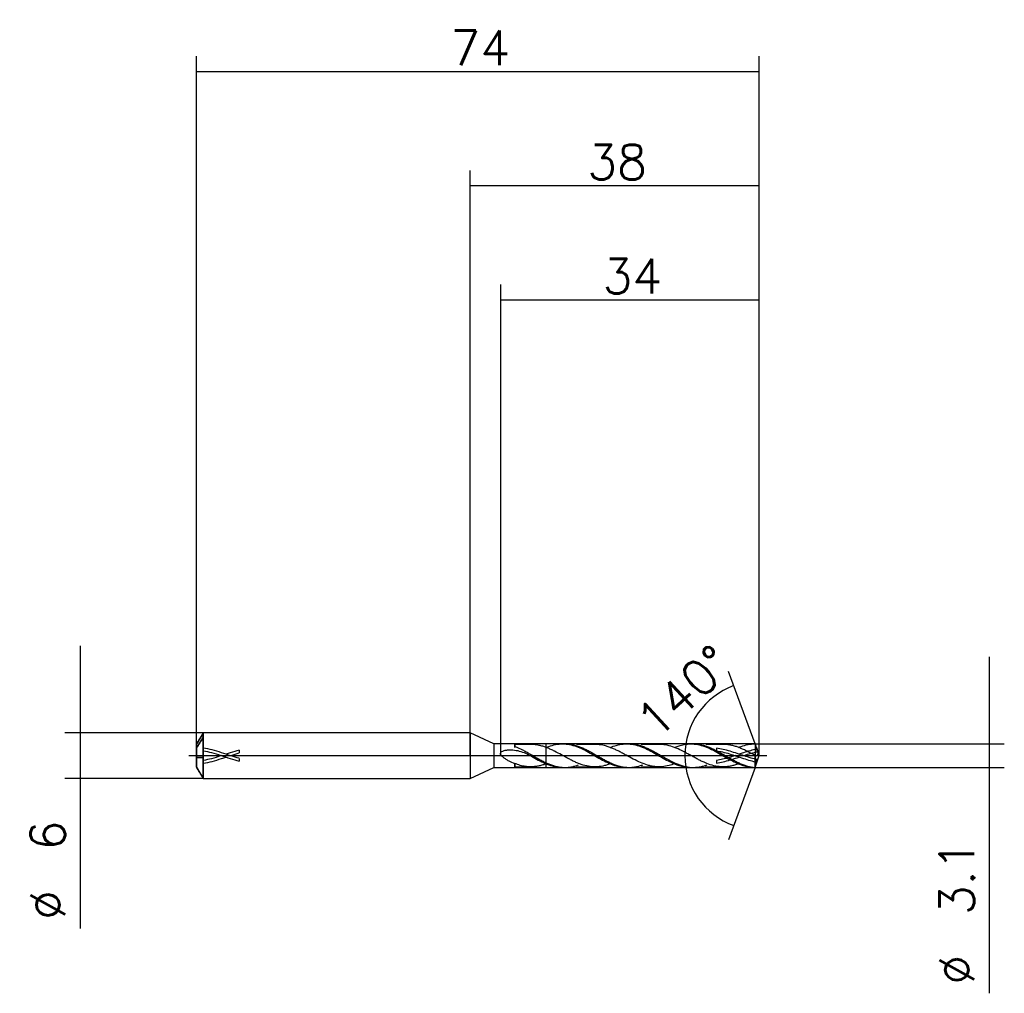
# Model space of a CAD drawing. Header units: millimetres. Extents: x -59 to 70, y -31 to 97.
import ezdxf
from ezdxf.lldxf.tags import DXFTag

# ---------------------------------------------------------------- set-up
doc = ezdxf.new("R2010")
doc.units = ezdxf.units.MM
doc.layers.get('DEFPOINTS').update_dxf_attribs({"linetype": 'CONTINUOUS'})
for name, color, linetype in [('1', 4, 'CONTINUOUS'), ('2', 7, 'CONTINUOUS'), ('3', 1, 'HIDDEN'), ('4', 2, 'CENTER'), ('CUT', 1, 'CONTINUOUS'), ('NOCUT', 7, 'CONTINUOUS'), ('SK1', 4, 'CONTINUOUS'), ('SK2', 7, 'CONTINUOUS'), ('SK3', 1, 'HIDDEN'), ('SK4', 2, 'CENTER')]:
    doc.layers.add(name, color=color, linetype=linetype)
doc.styles.add('blockfont', font='simplex.shx')
doc.styles.add('SIMPLEX', font='simplex')
tags = doc.linetypes.add('CENTER', pattern=[25.4, 12.7, -6.35, 0, -6.35]).pattern_tags.tags
tags[10:11] = [DXFTag(74, 4), DXFTag(75, 0), DXFTag(340, '0'), DXFTag(46, 0.0), DXFTag(50, 0.0), DXFTag(44, 0.0), DXFTag(45, 0.0)]
tags[8:9] = [DXFTag(74, 4), DXFTag(75, 0), DXFTag(340, '0'), DXFTag(46, 0.0), DXFTag(50, 0.0), DXFTag(44, 0.0), DXFTag(45, 0.0)]
tags[6:7] = [DXFTag(74, 4), DXFTag(75, 0), DXFTag(340, '0'), DXFTag(46, 0.0), DXFTag(50, 0.0), DXFTag(44, 0.0), DXFTag(45, 0.0)]
tags[4:5] = [DXFTag(74, 4), DXFTag(75, 0), DXFTag(340, '0'), DXFTag(46, 0.0), DXFTag(50, 0.0), DXFTag(44, 0.0), DXFTag(45, 0.0)]
tags = doc.linetypes.add('HIDDEN', pattern=[9.525, 6.35, -3.175]).pattern_tags.tags
tags[6:7] = [DXFTag(74, 4), DXFTag(75, 0), DXFTag(340, '0'), DXFTag(46, 0.0), DXFTag(50, 0.0), DXFTag(44, 0.0), DXFTag(45, 0.0)]
tags[4:5] = [DXFTag(74, 4), DXFTag(75, 0), DXFTag(340, '0'), DXFTag(46, 0.0), DXFTag(50, 0.0), DXFTag(44, 0.0), DXFTag(45, 0.0)]
doc.dimstyles.get("Standard").update_dxf_attribs({"dimtxt": 0.18, "dimasz": 0.18, "dimexe": 0.18, "dimexo": 0.0625, "dimgap": 0.09, "dimtad": 0, "dimtih": 1, "dimtoh": 1, "dimdec": 4, "dimzin": 0, "dimdsep": 46, "dimtxsty": 'Standard', "dimcen": 0.09, "dimadec": 0, "dimazin": 0, "dimtfac": 1, "dimtdec": 4, "dimtofl": 0, "dimtmove": 0, "dimatfit": 3, "dimfxl": 1, "dimtolj": 1, "dimtzin": 0, "dimarcsym": 0})

# ---------------------------------------------------------------- blocks, each defined once
blk = doc.blocks.new('DimnDraft3D1')
at = {"layer": '2'}
for p, q in [((0, 0), (0, 76.93)), ((38, 0), (38, 76.93)), ((0, 74.93), (38, 74.93))]:
    blk.add_line(p, q, dxfattribs=at)
for points in [[(0, 74.93), (4.569998, 75.531652), (4.570002, 74.328348), (0, 74.93)], [(38, 74.93), (33.430002, 74.328348), (33.429998, 75.531652), (38, 74.93)]]:
    blk.add_solid(points, dxfattribs=at)
at = {"layer": '2', "insert": (15.391604, 75.739271), "char_height": 4.57, "attachment_point": 7, "line_spacing_factor": 0.903614, "style": 'SIMPLEX'}
blk.add_mtext('\\W01.000;\\fsimplex.shx,bigfont.shx;38 ', dxfattribs=at)
blk = doc.blocks.new('DimnDraft3D2')
at = {"layer": 'SK2'}
for p, q in [((-51.2875, 14.425), (-51.2875, -22.732396)), ((-35.133975, 3), (-53.2875, 3)), ((-35.133975, -3), (-53.2875, -3))]:
    blk.add_line(p, q, dxfattribs=at)
for points in [[(-51.2875, 3), (-51.889152, 7.569998), (-50.685848, 7.570002), (-51.2875, 3)], [(-51.2875, -3), (-50.685848, -7.569998), (-51.889152, -7.570002), (-51.2875, -3)]]:
    blk.add_solid(points, dxfattribs=at)
at = {"layer": 'SK2', "char_height": 4.57, "attachment_point": 7, "rotation": 90, "line_spacing_factor": 0.903614, "style": 'SIMPLEX'}
for s, insert in [('\\W01.000;\\fsimplex.shx,bigfont.shx;6 ', (-53.239271, -12.449896)), ('\\W01.000;\\fsimplex.shx,bigfont.shx;%%c ', (-53.239271, -21.589896))]:
    blk.add_mtext(s, dxfattribs=dict(at, insert=insert))
blk = doc.blocks.new('DimnDraft3D3')
at = {"layer": '2'}
for p, q in [((68.2125, 12.975), (68.2125, -31.241188)), ((37.435846, 1.55), (70.2125, 1.55)), ((37.435846, -1.55), (70.2125, -1.55))]:
    blk.add_line(p, q, dxfattribs=at)
for points in [[(68.2125, 1.55), (67.610848, 6.119998), (68.814152, 6.120002), (68.2125, 1.55)], [(68.2125, -1.55), (68.814152, -6.119998), (67.610848, -6.120002), (68.2125, -1.55)]]:
    blk.add_solid(points, dxfattribs=at)
at = {"layer": '2', "char_height": 4.57, "attachment_point": 7, "rotation": 90, "line_spacing_factor": 0.903614, "style": 'SIMPLEX'}
for s, insert in [('\\W01.000;\\fsimplex.shx,bigfont.shx;3.1 ', (66.260729, -20.958688)), ('\\W01.000;\\fsimplex.shx,bigfont.shx;%%c ', (66.260729, -30.098688))]:
    blk.add_mtext(s, dxfattribs=dict(at, insert=insert))
blk = doc.blocks.new('DimnDraft3D4')
at = {"layer": '2'}
for p, q in [((4, 0), (4, 61.93)), ((38, 0), (38, 61.93)), ((4, 59.93), (38, 59.93))]:
    blk.add_line(p, q, dxfattribs=at)
for points in [[(4, 59.93), (8.569998, 60.531652), (8.570002, 59.328348), (4, 59.93)], [(38, 59.93), (33.430002, 59.328348), (33.429998, 60.531652), (38, 59.93)]]:
    blk.add_solid(points, dxfattribs=at)
at = {"layer": '2', "insert": (17.391604, 60.739271), "char_height": 4.57, "attachment_point": 7, "line_spacing_factor": 0.903614, "style": 'SIMPLEX'}
blk.add_mtext('\\W01.000;\\fsimplex.shx,bigfont.shx;34 ', dxfattribs=at)
blk = doc.blocks.new('DimnDraft3D5')
at = {"layer": 'SK2'}
for p, q in [((-36, 0), (-36, 91.93)), ((38, 0), (38, 91.93)), ((-36, 89.93), (38, 89.93))]:
    blk.add_line(p, q, dxfattribs=at)
for points in [[(-36, 89.93), (-31.430002, 90.531652), (-31.429998, 89.328348), (-36, 89.93)], [(38, 89.93), (33.430002, 89.328348), (33.429998, 90.531652), (38, 89.93)]]:
    blk.add_solid(points, dxfattribs=at)
at = {"layer": 'SK2', "insert": (-2.608396, 90.739271), "char_height": 4.57, "attachment_point": 7, "line_spacing_factor": 0.903614, "style": 'SIMPLEX'}
blk.add_mtext('\\W01.000;\\fsimplex.shx,bigfont.shx;74 ', dxfattribs=at)
blk = doc.blocks.new('DimnDraft3D6')
at = {"layer": '2'}
for p, q in [((37.435846, 1.55), (33.967055, 11.080427)), ((37.435846, -1.55), (33.967055, -11.080427))]:
    blk.add_line(p, q, dxfattribs=at)
blk.add_arc((38, 0), 9.791544, 110, 250, dxfattribs=at)
for points in [[(34.651095, 9.201041), (30.832758, 6.618955), (30.294568, 7.695194), (34.651095, 9.201041)], [(34.651095, -9.201041), (30.294572, -7.695196), (30.832754, -6.618953), (34.651095, -9.201041)]]:
    blk.add_solid(points, dxfattribs=at)
at = {"layer": '2', "insert": (24.498753, 1.960552), "char_height": 4.57, "attachment_point": 7, "rotation": 42.72651341, "line_spacing_factor": 0.903614, "style": 'SIMPLEX'}
blk.add_mtext('\\W01.000;\\fsimplex.shx,bigfont.shx;140%%d ', dxfattribs=at)

msp = doc.modelspace()

# ---------------------------------------------------------------- linework, layer by layer
at = {"layer": '1'}
for p, q in [((3.1117, 1.549), (0, 3)), ((0, 3), (0, 2.2656)), ((0, 2.2656), (0, -3)), ((5.8675, 1.5491), (3.1117, 1.549)), ((3.1117, 1.549), (3.1117, 1.1698)), ((12.4559, 1.5493), (12.132, 1.5493)), ((20.892, 1.5495), (20.5692, 1.5495)), ((29.3253, 1.5498), (29.0027, 1.5498)), ((38, 0), (37.4358, 1.55)), ((3.1117, 1.1698), (3.1117, -1.549)), ((37.4358, -1.55), (38, 0)), ((0, -3), (3.1117, -1.549)), ((3.1117, -1.549), (5.8675, -1.5491)), ((12.132, -1.5493), (12.4559, -1.5493)), ((20.5692, -1.5495), (20.892, -1.5495)), ((29.0027, -1.5498), (29.3253, -1.5498)), ((37.4358, -1.55), (37.4358, -1.539))]:
    msp.add_line(p, q, dxfattribs=at)
for centre, major_axis, ratio, start_param, end_param in [((5.8675, 0), (0, 1.5491), 0.000015, 0.25628729, 0.6875656), ((5.8675, -0.1858), (0, 1.1211), 0.000014, 2.42202418, 2.49521615), ((5.8675, 0), (0, 1.5491), 0.000015, 3.14083757, 3.94022471)]:
    msp.add_ellipse(centre, major_axis=major_axis, ratio=ratio, start_param=start_param, end_param=end_param, dxfattribs=at)
for points, knots in [([(7.9561, 1.4733), (7.6405, 1.473), (7.2308, 1.4726), (6.7125, 1.4742), (6.4089, 1.4728), (6.1207, 1.4723), (5.9431, 1.4732), (5.8675, 1.4737)], [0, 0, 0, 0, 0.45262662, 0.58793633, 0.74277176, 0.89011373, 1, 1, 1, 1]), ([(5.8675, 1.4727), (5.8675, 1.4665), (5.8675, 1.4114), (5.8675, 1.3058), (5.8675, 1.2474), (5.8675, 1.2161), (5.8675, 1.201), (5.8675, 1.1974), (5.8675, 1.1971)], [0, 0, 0, 0, 0.48722672, 0.73653545, 0.79886263, 0.86118982, 0.98584418, 1, 1, 1, 1]), ([(5.8675, 1.0564), (5.8675, 1.0787), (5.8675, 1.2196), (5.8675, 1.3857), (5.8675, 1.4503), (5.8675, 1.463)], [0, 0, 0, 0, 0.10313346, 0.66736931, 1, 1, 1, 1]), ([(18.412, -1.0747), (18.3202, -1.1094), (18.2283, -1.1424), (17.9779, -1.2264), (17.8191, -1.2718), (17.347, -1.3892), (17.0354, -1.4421), (16.4081, -1.4829), (16.0904, -1.4754), (15.4612, -1.396), (15.1498, -1.3296), (14.6801, -1.1878), (14.5231, -1.1339), (14.2074, -1.0155), (14.0488, -0.9513), (13.7345, -0.8128), (13.5781, -0.7391), (13.2656, -0.5858), (13.1098, -0.5064), (12.6412, -0.2599), (12.3242, -0.0852), (11.6949, 0.2605), (11.3833, 0.4281), (10.9145, 0.6652), (10.7581, 0.7418), (10.4429, 0.8853), (10.284, 0.9528), (9.9679, 1.0791), (9.8102, 1.1379), (9.4939, 1.2399), (9.3351, 1.2845), (9.0188, 1.3608), (8.861, 1.3934), (8.5446, 1.4418), (8.3857, 1.4567), (8.1264, 1.4709), (8.0253, 1.474), (7.9242, 1.4738)], [0, 0, 0, 0, 0.02627807, 0.02627807, 0.07127232, 0.07127232, 0.1612608, 0.1612608, 0.25124929, 0.25124929, 0.34123777, 0.34123777, 0.38623201, 0.38623201, 0.43122626, 0.43122626, 0.4762205, 0.4762205, 0.52121474, 0.52121474, 0.61120323, 0.61120323, 0.70119171, 0.70119171, 0.74618595, 0.74618595, 0.7911802, 0.7911802, 0.83617444, 0.83617444, 0.88116868, 0.88116868, 0.92616292, 0.92616292, 0.97115717, 0.97115717, 1, 1, 1, 1]), ([(9.9616, 1.0692), (10.0021, 1.0861), (10.0427, 1.1027), (10.6965, 1.3639), (11.2943, 1.5141), (12.5202, 1.5735), (13.1175, 1.4811), (14.3438, 1.0844), (14.941, 0.7908), (16.1673, 0.1139), (16.7645, -0.2503), (17.9911, -0.9068), (18.5879, -1.1804), (19.6617, -1.4823), (20.1124, -1.5493), (20.5679, -1.5495)], [0, 0, 0, 0, 0.01139979, 0.01139979, 0.1833231, 0.1833231, 0.35524641, 0.35524641, 0.52716972, 0.52716972, 0.69909303, 0.69909303, 0.87101634, 0.87101634, 1, 1, 1, 1]), ([(12.4614, 1.5493), (12.5673, 1.5491), (12.6729, 1.5454), (12.9422, 1.527), (13.105, 1.507), (13.4318, 1.4499), (13.5971, 1.4137), (13.9293, 1.3254), (14.0938, 1.2717), (14.4218, 1.153), (14.5861, 1.0881), (14.9142, 0.9469), (15.0771, 0.8692), (15.4047, 0.7046), (15.5705, 0.6188), (16.0684, 0.3505), (16.3936, 0.1591), (16.8856, -0.1223), (17.0494, -0.2166), (17.3784, -0.4032), (17.544, -0.4968), (17.875, -0.6718), (18.0398, -0.7551), (18.3658, -0.9164), (18.529, -0.9914), (18.8575, -1.1282), (19.0225, -1.1906), (19.3518, -1.3048), (19.5171, -1.3551), (19.8472, -1.4368), (20.0118, -1.4696), (20.3381, -1.5198), (20.501, -1.5364), (20.8297, -1.552), (20.9956, -1.5514), (21.3267, -1.5321), (21.4903, -1.5132), (21.8192, -1.4601), (21.9836, -1.4258), (22.3106, -1.3405), (22.4733, -1.2891), (22.6426, -1.2298), (22.6474, -1.2281), (22.6521, -1.2264)], [0, 0, 0, 0, 0.03110129, 0.03110129, 0.0794761, 0.0794761, 0.1278509, 0.1278509, 0.1762257, 0.1762257, 0.22460051, 0.22460051, 0.27297531, 0.27297531, 0.32135011, 0.32135011, 0.41809972, 0.41809972, 0.46647452, 0.46647452, 0.51484932, 0.51484932, 0.56322413, 0.56322413, 0.61159893, 0.61159893, 0.65997373, 0.65997373, 0.70834853, 0.70834853, 0.75672334, 0.75672334, 0.80509814, 0.80509814, 0.85347294, 0.85347294, 0.90184775, 0.90184775, 0.95022255, 0.95022255, 0.99859735, 0.99859735, 1, 1, 1, 1]), ([(16.4049, 1.4731), (16.2256, 1.4723), (15.8587, 1.4714), (15.3425, 1.4717), (14.91, 1.4746), (14.5743, 1.4729), (14.3381, 1.473), (14.182, 1.4731), (14.1047, 1.4734), (14.0647, 1.4736), (14.0403, 1.4736), (14.0208, 1.4733), (13.9999, 1.4722), (13.9894, 1.4689), (13.9874, 1.4643), (13.9875, 1.4618)], [0, 0, 0, 0, 0.21262893, 0.43413025, 0.60389304, 0.72302744, 0.82748941, 0.88074848, 0.90650566, 0.9177342, 0.92821106, 0.93879572, 0.95026239, 0.97779551, 1, 1, 1, 1]), ([(26.8408, -1.0761), (26.6075, -1.1637), (26.3749, -1.2395), (25.8277, -1.3802), (25.5099, -1.4372), (25.0395, -1.4718), (24.8833, -1.475), (24.5712, -1.4692), (24.4155, -1.4601), (24.1027, -1.424), (23.9456, -1.3978), (23.6298, -1.332), (23.4716, -1.2933), (23.0011, -1.1563), (22.6897, -1.0378), (22.0645, -0.7676), (21.7467, -0.6102), (21.1183, -0.2816), (20.8066, -0.1096), (20.3368, 0.1483), (20.1799, 0.2345), (19.8637, 0.4039), (19.7051, 0.4864), (19.3906, 0.6457), (19.2341, 0.7232), (18.9212, 0.8678), (18.7647, 0.9352), (18.451, 1.0612), (18.294, 1.1204), (17.9779, 1.2264), (17.8191, 1.2718), (17.347, 1.3892), (17.0354, 1.4421), (16.6201, 1.4691), (16.5181, 1.4728), (16.4158, 1.4734)], [0, 0, 0, 0, 0.06739201, 0.06739201, 0.1577254, 0.1577254, 0.20289209, 0.20289209, 0.24805878, 0.24805878, 0.29322547, 0.29322547, 0.33839216, 0.33839216, 0.42872554, 0.42872554, 0.51905892, 0.51905892, 0.60939231, 0.60939231, 0.654559, 0.654559, 0.69972569, 0.69972569, 0.74489238, 0.74489238, 0.79005907, 0.79005907, 0.83522576, 0.83522576, 0.88039245, 0.88039245, 0.97072583, 0.97072583, 1, 1, 1, 1]), ([(18.4024, 1.0721), (18.6674, 1.1825), (18.9328, 1.2774), (19.815, 1.5254), (20.4114, 1.587), (21.6387, 1.4675), (22.235, 1.2899), (23.462, 0.7584), (24.0585, 0.4202), (25.2852, -0.2874), (25.8818, -0.6364), (27.1083, -1.2058), (27.7051, -1.4104), (28.5482, -1.5332), (28.7759, -1.5498), (29.0031, -1.5497)], [0, 0, 0, 0, 0.07531884, 0.07531884, 0.2473458, 0.2473458, 0.41937276, 0.41937276, 0.59139972, 0.59139972, 0.76342668, 0.76342668, 0.93545364, 0.93545364, 1, 1, 1, 1]), ([(20.892, 1.5496), (20.9816, 1.5495), (21.0714, 1.547), (21.3267, 1.5321), (21.4903, 1.5132), (21.8192, 1.4601), (21.9836, 1.4258), (22.3106, 1.3405), (22.4733, 1.2891), (22.8024, 1.1739), (22.9692, 1.1095), (23.3004, 0.969), (23.4634, 0.8912), (23.7904, 0.7291), (23.9547, 0.6455), (24.2828, 0.4704), (24.4463, 0.378), (24.7752, 0.1887), (24.9423, 0.094), (25.2726, -0.0943), (25.4358, -0.19), (25.9253, -0.471), (26.2543, -0.646), (26.9141, -0.9762), (27.2446, -1.1158), (27.7345, -1.2888), (27.8974, -1.3399), (28.2272, -1.4247), (28.3935, -1.4599), (28.8877, -1.5417), (29.2167, -1.5601), (29.7067, -1.5369), (29.8694, -1.52), (30.2003, -1.4706), (30.3675, -1.4375), (30.6961, -1.3539), (30.8596, -1.3044), (31.0461, -1.2408), (31.0687, -1.233), (31.0913, -1.2251)], [0, 0, 0, 0, 0.02620551, 0.02620551, 0.07456163, 0.07456163, 0.12291775, 0.12291775, 0.17127386, 0.17127386, 0.21962998, 0.21962998, 0.26798609, 0.26798609, 0.31634221, 0.31634221, 0.36469833, 0.36469833, 0.41305444, 0.41305444, 0.46141056, 0.46141056, 0.55812279, 0.55812279, 0.65483502, 0.65483502, 0.70319114, 0.70319114, 0.75154725, 0.75154725, 0.84825948, 0.84825948, 0.8966156, 0.8966156, 0.94497171, 0.94497171, 0.99332783, 0.99332783, 1, 1, 1, 1]), ([(24.8408, 1.4732), (24.6902, 1.4727), (24.3729, 1.4723), (23.8987, 1.4715), (23.4757, 1.474), (23.1178, 1.474), (22.8623, 1.4729), (22.693, 1.4728), (22.6082, 1.4728), (22.5645, 1.4727), (22.5368, 1.4723), (22.5133, 1.4716), (22.4867, 1.4698), (22.4653, 1.4646), (22.4611, 1.4565), (22.4617, 1.4509)], [0, 0, 0, 0, 0.1796256, 0.37772688, 0.55455721, 0.68393603, 0.79747034, 0.8554534, 0.88371292, 0.8963757, 0.90841268, 0.9203978, 0.93292083, 0.96143178, 1, 1, 1, 1]), ([(35.2775, -1.0753), (35.2191, -1.097), (35.1608, -1.1179), (34.9443, -1.1933), (34.7861, -1.244), (34.472, -1.3282), (34.3156, -1.3625), (34.0031, -1.4184), (33.8471, -1.4409), (33.3778, -1.4839), (33.0606, -1.4783), (32.4294, -1.4155), (32.1125, -1.3497), (31.481, -1.1727), (31.1633, -1.055), (30.6923, -0.8532), (30.5359, -0.7819), (30.2231, -0.6311), (30.0664, -0.5517), (29.7526, -0.3884), (29.5955, -0.3043), (29.2783, -0.132), (29.1208, -0.0455), (28.8069, 0.1267), (28.6506, 0.2124), (28.3382, 0.3812), (28.1817, 0.4632), (27.7111, 0.7025), (27.3933, 0.8552), (26.7656, 1.1102), (26.4545, 1.2191), (25.8277, 1.3802), (25.5099, 1.4372), (25.0769, 1.469), (24.9577, 1.473), (24.8387, 1.4731)], [0, 0, 0, 0, 0.01667383, 0.01667383, 0.06185931, 0.06185931, 0.1070448, 0.1070448, 0.15223028, 0.15223028, 0.24260125, 0.24260125, 0.33297221, 0.33297221, 0.42334318, 0.42334318, 0.46852867, 0.46852867, 0.51371415, 0.51371415, 0.55889963, 0.55889963, 0.60408512, 0.60408512, 0.6492706, 0.6492706, 0.69445608, 0.69445608, 0.78482705, 0.78482705, 0.87519802, 0.87519802, 0.96556898, 0.96556898, 1, 1, 1, 1]), ([(26.8474, 1.0763), (27.3385, 1.2802), (27.823, 1.4275), (28.9312, 1.589), (29.5283, 1.558), (30.7542, 1.2663), (31.3514, 1.0135), (32.5774, 0.3815), (33.1747, 0.0191), (34.4006, -0.6726), (34.9983, -0.9835), (36.2239, -1.4281), (36.8222, -1.55), (37.4358, -1.55)], [0, 0, 0, 0, 0.13906173, 0.13906173, 0.31124938, 0.31124938, 0.48343704, 0.48343704, 0.65562469, 0.65562469, 0.82781235, 0.82781235, 1, 1, 1, 1]), ([(29.3244, 1.5499), (29.3975, 1.5499), (29.4705, 1.5481), (29.7067, 1.5369), (29.8694, 1.52), (30.2003, 1.4706), (30.3675, 1.4375), (30.6961, 1.3539), (30.8596, 1.3044), (31.1873, 1.1927), (31.3516, 1.131), (31.6792, 0.993), (31.8421, 0.916), (32.1737, 0.7563), (32.3404, 0.6724), (32.6687, 0.4959), (32.8312, 0.4033), (33.1585, 0.2184), (33.3228, 0.1255), (33.6517, -0.0627), (33.8158, -0.16), (34.1466, -0.35), (34.312, -0.4407), (34.6408, -0.6175), (34.8035, -0.7045), (35.1298, -0.8688), (35.2943, -0.9447), (35.6244, -1.0871), (35.7901, -1.1544), (36.1195, -1.2741), (36.2844, -1.3255), (36.7773, -1.4579), (37.1034, -1.5163), (37.4358, -1.539)], [0, 0, 0, 0, 0.02713012, 0.02713012, 0.08793449, 0.08793449, 0.14873886, 0.14873886, 0.20954322, 0.20954322, 0.27034759, 0.27034759, 0.33115196, 0.33115196, 0.39195633, 0.39195633, 0.45276069, 0.45276069, 0.51356506, 0.51356506, 0.57436943, 0.57436943, 0.6351738, 0.6351738, 0.69597816, 0.69597816, 0.75678253, 0.75678253, 0.8175869, 0.8175869, 0.87839127, 0.87839127, 1, 1, 1, 1]), ([(33.2717, 1.4736), (33.1246, 1.4726), (32.8283, 1.4711), (32.4109, 1.4739), (32.0274, 1.4721), (31.682, 1.4731), (31.4296, 1.4735), (31.2683, 1.4733), (31.1994, 1.4733), (31.1424, 1.4727), (31.0802, 1.4691), (31.0345, 1.4536), (31.0261, 1.4267), (31.0262, 1.407)], [0, 0, 0, 0, 0.17303934, 0.34803568, 0.48750981, 0.62254339, 0.75324862, 0.78350767, 0.81036435, 0.83581487, 0.86212897, 0.9234429, 1, 1, 1, 1]), ([(37.4635, 0.0062), (37.1481, 0.1792), (36.836, 0.3508), (36.3658, 0.5922), (36.2087, 0.6701), (35.8931, 0.8197), (35.7345, 0.8919), (35.4185, 1.0232), (35.2606, 1.0832), (34.9443, 1.1933), (34.7861, 1.244), (34.472, 1.3282), (34.3156, 1.3625), (34.0031, 1.4184), (33.8471, 1.4409), (33.5522, 1.468), (33.4128, 1.4739), (33.2732, 1.4739)], [0, 0, 0, 0, 0.2250903, 0.2250903, 0.33763544, 0.33763544, 0.45018059, 0.45018059, 0.56272574, 0.56272574, 0.67527089, 0.67527089, 0.78781604, 0.78781604, 0.90036118, 0.90036118, 1, 1, 1, 1]), ([(35.2766, 1.0754), (35.3877, 1.1216), (35.4991, 1.1652), (36.2239, 1.4281), (36.8222, 1.55), (37.4358, 1.55)], [0, 0, 0, 0, 0.15446669, 0.15446669, 1, 1, 1, 1]), ([(37.4358, 1.55), (37.5112, 1.3431), (37.5872, 1.137), (37.6898, 0.8444), (37.7223, 0.7491), (37.777, 0.5605), (37.7994, 0.4661), (37.8127, 0.2884), (37.8012, 0.2042), (37.7538, 0.0694), (37.7196, 0.0166), (37.612, -0.0847), (37.533, -0.0754), (37.4635, 0.0062)], [0, 0, 0, 0, 0.25, 0.25, 0.375, 0.375, 0.5, 0.5, 0.625, 0.625, 0.75, 0.75, 1, 1, 1, 1]), ([(5.8675, -1.0808), (5.6101, -0.9742), (5.3494, -0.8527), (4.9656, -0.6484), (4.8385, -0.5764), (4.5881, -0.4202), (4.4651, -0.3368), (4.2912, -0.1962), (4.2354, -0.147), (4.1314, -0.0404), (4.0821, 0.0177), (4.0054, 0.1464), (3.9772, 0.2206), (3.9844, 0.3675), (4.0234, 0.4361), (4.1294, 0.5368), (4.1949, 0.5739), (4.3298, 0.6333), (4.4013, 0.6562), (4.6161, 0.7115), (4.7624, 0.7321), (5.0582, 0.7565), (5.2082, 0.7596), (5.5043, 0.7519), (5.6512, 0.7411), (6.0895, 0.6896), (6.3802, 0.629), (6.9444, 0.4581), (7.2157, 0.3484), (7.7444, 0.0946), (8.0021, -0.0493), (8.2595, -0.1967)], [0, 0, 0, 0, 0.125, 0.125, 0.1875, 0.1875, 0.25, 0.25, 0.28125, 0.28125, 0.3125, 0.3125, 0.34375, 0.34375, 0.375, 0.375, 0.40625, 0.40625, 0.4375, 0.4375, 0.5, 0.5, 0.5625, 0.5625, 0.625, 0.625, 0.75, 0.75, 0.875, 0.875, 1, 1, 1, 1]), ([(5.8675, 1.1971), (6.1973, 1.0733), (6.5328, 0.9278), (7.0255, 0.6777), (7.1885, 0.5898), (7.5172, 0.4133), (7.6812, 0.3222), (8.0081, 0.1326), (8.1721, 0.0363), (8.5049, -0.1529), (8.6706, -0.2464), (8.9976, -0.4336), (9.1608, -0.5241), (9.4886, -0.6967), (9.6533, -0.7785), (9.9812, -0.9378), (10.1462, -1.0138), (10.4776, -1.1496), (10.643, -1.2102), (10.9699, -1.3202), (11.1325, -1.3682), (11.4603, -1.4468), (11.6253, -1.478), (11.9545, -1.5251), (12.1198, -1.5403), (12.4498, -1.5522), (12.6144, -1.5494), (12.9422, -1.527), (13.105, -1.507), (13.4318, -1.4499), (13.5971, -1.4137), (13.9171, -1.3286), (14.0698, -1.2795), (14.2219, -1.2252)], [0, 0, 0, 0, 0.11815428, 0.11815428, 0.17723142, 0.17723142, 0.23630856, 0.23630856, 0.29538569, 0.29538569, 0.35446283, 0.35446283, 0.41353997, 0.41353997, 0.47261711, 0.47261711, 0.53169425, 0.53169425, 0.59077139, 0.59077139, 0.64984853, 0.64984853, 0.70892567, 0.70892567, 0.7680028, 0.7680028, 0.82707994, 0.82707994, 0.88615708, 0.88615708, 0.94523422, 0.94523422, 1, 1, 1, 1]), ([(37.4358, -1.539), (37.4465, -1.5057), (37.4543, -1.4789), (37.4634, -1.437), (37.4635, -1.4257), (37.4637, -1.3863), (37.4635, -1.3529), (37.4637, -1.23), (37.4636, -1.1175), (37.4637, -0.8502), (37.4635, -0.692), (37.4637, -0.354), (37.4635, -0.175), (37.4635, 0.0062)], [0, 0, 0, 0, 0.0625, 0.0625, 0.125, 0.125, 0.25, 0.25, 0.5, 0.5, 0.75, 0.75, 1, 1, 1, 1]), ([(5.8675, -1.029), (5.8675, -1.0611), (5.8675, -1.2127), (5.8675, -1.4242), (5.8675, -1.4785), (5.8675, -1.473), (5.8675, -1.4729)], [0, 0, 0, 0, 0.11291134, 0.55323241, 0.99355349, 1, 1, 1, 1]), ([(7.2798, -1.4271), (7.0409, -1.3938), (6.8067, -1.3447), (6.3382, -1.2092), (6.1037, -1.1245), (5.8675, -1.029)], [0, 0, 0, 0, 0.5, 0.5, 1, 1, 1, 1]), ([(9.9776, -1.0739), (9.8691, -1.1151), (9.7607, -1.1538), (9.4939, -1.2399), (9.3351, -1.2845), (9.0188, -1.3608), (8.861, -1.3934), (8.5446, -1.4418), (8.3857, -1.4567), (8.0697, -1.474), (7.9121, -1.4766), (7.5967, -1.4644), (7.4386, -1.4493), (7.2798, -1.4271)], [0, 0, 0, 0, 0.12080009, 0.12080009, 0.29664007, 0.29664007, 0.47248005, 0.47248005, 0.64832004, 0.64832004, 0.82416002, 0.82416002, 1, 1, 1, 1]), ([(8.2595, -0.1967), (8.8731, -0.5481), (9.4701, -0.874), (10.6965, -1.3639), (11.2943, -1.5141), (11.9832, -1.5475), (12.059, -1.5493), (12.1345, -1.5492)], [0, 0, 0, 0, 0.47081677, 0.47081677, 0.94163354, 0.94163354, 1, 1, 1, 1]), ([(37.6763, -0.785), (37.71, -0.6967), (37.7252, -0.6451), (37.7372, -0.5656), (37.7337, -0.5389), (37.7158, -0.5131), (37.702, -0.5124), (37.6696, -0.5439), (37.6515, -0.5783), (37.6225, -0.6664), (37.612, -0.7197), (37.6056, -0.8009), (37.6087, -0.8283), (37.6215, -0.8551), (37.6318, -0.8546), (37.6591, -0.8191), (37.6763, -0.785), (37.71, -0.6967)], [-0.125, -0.125, 0, 0, 0.125, 0.125, 0.25, 0.25, 0.375, 0.375, 0.5, 0.5, 0.625, 0.625, 0.75, 0.75, 0.875, 0.875, 1, 1, 1.125, 1.125]), ([(5.8675, -1.4737), (5.9115, -1.4732), (6.0601, -1.4719), (6.3652, -1.4719), (6.8129, -1.4745), (7.3549, -1.4725), (7.7507, -1.4731), (7.9493, -1.4733)], [0, 0, 0, 0, 0.06686775, 0.22348422, 0.43068863, 0.71446935, 1, 1, 1, 1]), ([(13.9875, -1.4618), (13.9874, -1.4643), (13.9894, -1.4689), (13.9999, -1.4722), (14.0208, -1.4733), (14.0403, -1.4736), (14.0777, -1.4736), (14.1397, -1.4733), (14.2314, -1.473), (14.3736, -1.473), (14.5901, -1.4729), (14.9101, -1.4746), (15.3425, -1.4717), (15.8587, -1.4714), (16.2256, -1.4723), (16.4049, -1.4731)], [0, 0, 0, 0, 0.02220713, 0.04974498, 0.06121361, 0.07180009, 0.08227875, 0.11057223, 0.14170969, 0.19099841, 0.27684852, 0.39600336, 0.56579528, 0.78733459, 1, 1, 1, 1]), ([(22.4617, -1.4509), (22.4611, -1.4565), (22.4653, -1.4646), (22.4867, -1.4698), (22.5133, -1.4716), (22.5367, -1.4723), (22.6048, -1.4731), (22.7218, -1.4728), (22.9001, -1.473), (23.1352, -1.4741), (23.4756, -1.474), (23.8988, -1.4715), (24.3729, -1.4723), (24.6902, -1.4727), (24.8408, -1.4732)], [0, 0, 0, 0, 0.03857286, 0.06709299, 0.07962005, 0.09160904, 0.10364989, 0.1690106, 0.22246117, 0.31584368, 0.44526417, 0.62215146, 0.82031654, 1, 1, 1, 1]), ([(30.8989, -1.4505), (30.8989, -1.452), (30.8995, -1.4576), (30.9052, -1.4651), (30.9258, -1.4706), (30.9603, -1.4729), (31.0097, -1.4734), (31.1065, -1.4732), (31.2425, -1.4732), (31.4243, -1.4735), (31.6269, -1.4734), (31.8968, -1.4719), (32.2693, -1.4743), (32.738, -1.4725), (33.0829, -1.4733), (33.2582, -1.4738)], [0, 0, 0, 0, 0.00982316, 0.04084251, 0.0672686, 0.09048641, 0.11278557, 0.13705602, 0.20611647, 0.27300695, 0.35223665, 0.44571764, 0.59217321, 0.79267625, 1, 1, 1, 1])]:
    msp.add_open_spline(points, degree=3, knots=knots, dxfattribs=at)
at = {"layer": '3'}
for points, knots in [([(32.3761, 0.6314), (32.6414, 0.5917), (33.2083, 0.4865), (34.0787, 0.2432), (34.9889, -0.054), (35.9046, -0.3658), (36.7844, -0.6467), (37.3589, -0.788), (37.6263, -0.8469)], [0, 0, 0, 0, 0.15168676, 0.32411985, 0.49747704, 0.67187862, 0.84727851, 1, 1, 1, 1]), ([(37.7141, -0.5137), (37.448, -0.4548), (36.8785, -0.3145), (36.0036, -0.0347), (35.0878, 0.2772), (34.1664, 0.5777), (33.262, 0.8291), (32.6649, 0.9397), (32.3766, 0.9824)], [0, 0, 0, 0, 0.14969293, 0.32025553, 0.49186712, 0.66451675, 0.83805863, 1, 1, 1, 1]), ([(32.3772, 0.9854), (32.3772, 0.9857), (32.3772, 0.9808), (32.3772, 0.9518), (32.3772, 0.9152), (32.3772, 0.8278), (32.3772, 0.7757), (32.3772, 0.6915), (32.3772, 0.6604), (32.3772, 0.6388), (32.3772, 0.6354), (32.3772, 0.6358)], [0, 0, 0, 0, 0.13777984, 0.13777984, 0.38573695, 0.38573695, 0.63369406, 0.63369406, 0.88165116, 0.88165116, 1, 1, 1, 1]), ([(37.6263, 0.8469), (37.3589, 0.788), (36.7844, 0.6467), (36.0307, 0.4061), (35.5445, 0.2426), (35.3653, 0.1823)], [0, 0, 0, 0, 0.35475383, 0.76218686, 1, 1, 1, 1]), ([(35.9094, 0.0003), (35.9415, 0.011), (36.2769, 0.122), (36.8785, 0.3145), (37.448, 0.4548), (37.7141, 0.5137)], [0, 0, 0, 0, 0.05319895, 0.55744895, 1, 1, 1, 1]), ([(37.6931, 0.7409), (37.6762, 0.7851), (37.6591, 0.819), (37.6376, 0.847), (37.6309, 0.8515), (37.6253, 0.851)], [0, 0, 0, 0, 0.63416877, 0.63416877, 1, 1, 1, 1]), ([(37.7134, 0.5171), (37.7177, 0.5184), (37.7215, 0.5214), (37.7337, 0.5389), (37.7373, 0.5652), (37.7253, 0.6449), (37.71, 0.6966), (37.6931, 0.7409)], [0, 0, 0, 0, 0.15047709, 0.15047709, 0.57523855, 0.57523855, 1, 1, 1, 1]), ([(34.8142, -0.0019), (34.5685, -0.083), (34.021, -0.2593), (33.2083, -0.4865), (32.6414, -0.5917), (32.3761, -0.6314)], [0, 0, 0, 0, 0.30226479, 0.67346278, 1, 1, 1, 1]), ([(32.3766, -0.9824), (32.6649, -0.9397), (33.262, -0.8291), (34.1664, -0.5777), (34.8743, -0.3468), (35.2734, -0.2129), (35.3653, -0.182)], [0, 0, 0, 0, 0.28928595, 0.59929462, 0.90770942, 1, 1, 1, 1]), ([(37.71, -0.6966), (37.6762, -0.7851), (37.6591, -0.819), (37.6318, -0.8545), (37.6216, -0.855), (37.6087, -0.8285), (37.6057, -0.801), (37.6118, -0.7211), (37.6222, -0.6675), (37.6512, -0.5788), (37.6693, -0.5444), (37.7017, -0.5125), (37.7158, -0.5131), (37.7337, -0.5389), (37.7373, -0.5652), (37.7253, -0.6449), (37.71, -0.6966), (37.6762, -0.7851)], [-0.125, -0.125, 0, 0, 0.125, 0.125, 0.25, 0.25, 0.375, 0.375, 0.5, 0.5, 0.625, 0.625, 0.75, 0.75, 0.875, 0.875, 1, 1, 1.125, 1.125])]:
    msp.add_open_spline(points, degree=3, knots=knots, dxfattribs=at)
at = {"layer": '3', "extrusion": (1.66623e-07, -2.24932e-15, 1)}
msp.add_open_spline([(32.3772, -0.6358), (32.3772, -0.6361), (32.3772, -0.6411), (32.3772, -0.6698), (32.3772, -0.705), (32.3772, -0.7494)], degree=3, knots=[0, 0, 0, 0, 0.34346305, 0.34346305, 1, 1, 1, 1], dxfattribs=at)
at = {"layer": '3', "extrusion": (1.0699e-07, 0, -1)}
msp.add_open_spline([(32.3772, -0.7494), (32.3772, -0.7939), (32.3772, -0.8459), (32.3772, -0.9297), (32.3772, -0.9608), (32.3772, -0.9818), (32.3772, -0.9852), (32.3772, -0.9854)], degree=3, knots=[0, 0, 0, 0, 0.40916488, 0.40916488, 0.81832976, 0.81832976, 1, 1, 1, 1], dxfattribs=at)
at = {"layer": '4'}
msp.add_line((-1, 0), (39, 0), dxfattribs=at)
at = {"layer": 'CUT'}
for p, q in [((37.4358, 1.55), (10, 1.5492)), ((10, -1.5492), (10, 1.5492)), ((38, 0), (37.4358, 1.55)), ((37.4358, 1.55), (37.4358, -1.55)), ((37.4358, -1.55), (38, 0)), ((10, -1.5492), (37.4358, -1.55))]:
    msp.add_line(p, q, dxfattribs=at)
at = {"layer": 'DEFPOINTS'}
for p in [(-36, 0), (0, 0), (4, 0), (38, 0)]:
    msp.add_point(p, dxfattribs=at)
at = {"layer": 'NOCUT'}
for p, q in [((-35.134, 3), (-36, 1.5)), ((0, 3), (-35.134, 3)), ((-35.134, 3), (-35.134, -3)), ((3.1117, 1.549), (0, 3)), ((0, 3), (0, -3)), ((-36, 1.5), (-36, -1.5)), ((10, 1.5492), (3.1117, 1.549)), ((3.1117, 1.549), (3.1117, -1.549)), ((10, -1.5492), (10, 1.5492)), ((-36, -1.5), (-35.134, -3)), ((0, -3), (3.1117, -1.549)), ((3.1117, -1.549), (10, -1.5492)), ((-35.134, -3), (0, -3))]:
    msp.add_line(p, q, dxfattribs=at)
at = {"layer": 'SK1'}
for p, q in [((-35.134, 3), (-36, 1.5)), ((0, 3), (-35.134, 3)), ((-35.134, 3), (-35.134, 2.9027)), ((-35.134, 2.9027), (-35.1, 2.9027)), ((-35.1, 2.9027), (-35.1, 2.3735)), ((0, 3), (0, -3)), ((-36, 1.5), (-36, 1.4985)), ((-36, 0.9692), (-36, 1.4985)), ((-35.1, 2.3735), (-35.134, 2.3735)), ((-35.134, -3), (-35.134, 2.3735)), ((-36, -1.5), (-36, 0.9692)), ((-36, -1.5), (-35.134, -3)), ((-35.134, -3), (0, -3))]:
    msp.add_line(p, q, dxfattribs=at)
for points in [[(-36, 1.4985), (-35.7213, 1.9711), (-35.4275, 2.437), (-35.134, 2.9027)], [(-35.134, 2.3735), (-35.4275, 1.9078), (-35.7212, 1.4422), (-36, 0.9692)]]:
    msp.add_open_spline(points, degree=3, dxfattribs=at)
at = {"layer": 'SK3'}
for p, q in [((-35.1, 2.9027), (-35.134, 2.9027)), ((-35.134, 2.3735), (-35.134, 2.9027)), ((-35.1, 2.3735), (-35.1, 2.9027)), ((-36, 0.9692), (-36, 1.4985)), ((-35.134, 2.3735), (-35.1, 2.3735)), ((-35.1, 2.3735), (-35.1, -0.2646)), ((-36, -0.2646), (-36, 0.9692)), ((-36, -0.2646), (-35.1, -0.2646)), ((-36, -1.4985), (-36, -0.2646)), ((-35.1, -0.2646), (-36, -0.2646)), ((-35.1, -2.9027), (-35.1, -0.2646)), ((-35.1, -2.9027), (-35.134, -2.9027))]:
    msp.add_line(p, q, dxfattribs=at)
for points in [[(-35.134, 2.9027), (-35.4275, 2.437), (-35.7212, 1.9714), (-36, 1.4985)], [(-36, 0.9692), (-35.7213, 1.4419), (-35.4275, 1.9078), (-35.134, 2.3735)], [(-35.134, -2.9027), (-35.4275, -2.437), (-35.7212, -1.9714), (-36, -1.4985)]]:
    msp.add_open_spline(points, degree=3, dxfattribs=at)
for points, knots in [([(-30.3753, -0.3527), (-30.7377, -0.2492), (-31.5075, -0.0212), (-32.6882, 0.3913), (-33.9006, 0.7692), (-34.7059, 0.9289), (-35.1003, 0.9902)], [0, 0, 0, 0, 0.23023446, 0.488869, 0.74970482, 1, 1, 1, 1]), ([(-35.1003, 0.6227), (-34.7343, 0.565), (-33.9645, 0.4119), (-32.7875, 0.043), (-31.5787, -0.3785), (-30.7739, -0.6164), (-30.3762, -0.7293)], [0, 0, 0, 0, 0.23248629, 0.48904642, 0.74761125, 1, 1, 1, 1]), ([(-30.3764, 0.7292), (-30.774, 0.6163), (-31.3517, 0.4456), (-31.9294, 0.2528), (-32.1097, 0.1921)], [0, 0, 0, 0, 0.68800972, 1, 1, 1, 1]), ([(-31.5387, 0.0008), (-31.5134, 0.009), (-31.1256, 0.1343), (-30.7377, 0.2492), (-30.3753, 0.3527)], [0, 0, 0, 0, 0.06527523, 1, 1, 1, 1]), ([(-32.6803, -0.0002), (-32.717, -0.0124), (-33.1578, -0.159), (-33.9649, -0.412), (-34.7352, -0.5652), (-35.1016, -0.623)], [0, 0, 0, 0, 0.04554833, 0.54598889, 1, 1, 1, 1]), ([(-35.1003, -0.9902), (-34.7059, -0.9289), (-33.9006, -0.7692), (-32.9038, -0.4585), (-32.3013, -0.254), (-32.1096, -0.1892)], [0, 0, 0, 0, 0.39549887, 0.80765331, 1, 1, 1, 1])]:
    msp.add_open_spline(points, degree=3, knots=knots, dxfattribs=at)
at = {"layer": 'SK3', "extrusion": (-1.24943e-07, -2.84954e-16, -1)}
msp.add_open_spline([(-30.3772, 0.7291), (-30.3772, 0.7243), (-30.3772, 0.7074), (-30.3772, 0.648), (-30.3772, 0.5992), (-30.3772, 0.5037), (-30.3772, 0.4564), (-30.3772, 0.3836), (-30.3772, 0.3605), (-30.3772, 0.3567), (-30.3772, 0.3566), (-30.3772, 0.3565)], degree=3, knots=[0, 0, 0, 0, 0.20180776, 0.20180776, 0.4645366, 0.4645366, 0.72726545, 0.72726545, 0.9899943, 0.9899943, 1, 1, 1, 1], dxfattribs=at)
at = {"layer": 'SK3', "extrusion": (-5.6629e-08, 2.88077e-16, -1)}
msp.add_open_spline([(-30.3772, -0.3565), (-30.3772, -0.3544), (-30.3772, -0.3711), (-30.3772, -0.4381), (-30.3772, -0.487), (-30.3772, -0.5818), (-30.3772, -0.6301), (-30.3772, -0.7015), (-30.3772, -0.7264), (-30.3772, -0.7301)], degree=3, knots=[0, 0, 0, 0, 0.24282043, 0.24282043, 0.49521362, 0.49521362, 0.74760681, 0.74760681, 1, 1, 1, 1], dxfattribs=at)
at = {"layer": 'SK4'}
msp.add_line((-37, 0), (39, 0), dxfattribs=at)

# ---------------------------------------------------------------- dimensions: what is measured, and where the dimension line sits
at = {"layer": '2', "lineweight": -3}
for base, p1, text, picture, middle in [((38, 74.93), (0, 0), '\\C7;38', 'DimnDraft3D1', (19, 74.93)), ((38, 59.93), (4, 0), '\\C7;34', 'DimnDraft3D4', (21, 59.93))]:
    dim = msp.add_linear_dim(base=base, p1=p1, p2=(38, 0), text=text, dimstyle='Standard', override={"dimtxt": 4.57, "dimasz": 4.57, "dimexe": 2, "dimexo": 0, "dimgap": 2.285, "dimtad": 1, "dimtih": 0, "dimdec": 3, "dimzin": 8, "dimtxsty": 'blockfont', "dimsah": 1, "dimclrd": 7, "dimclre": 7, "dimclrt": 7, "dimtm": -0.005, "dimtdec": 3, "dimtofl": 1, "dimtmove": 0}, dxfattribs=at)
    dim.commit()
    dim.dimension.update_dxf_attribs({"geometry": picture, "text_midpoint": middle, "dimtype": 160})
dim = msp.add_angular_dim_2l(base=(28.2557, 10.55), line1=((37.4358, -1.55), (33.9671, -11.0804)), line2=((37.4358, 1.55), (33.9671, 11.0804)), text='\\C7;140%%d', dimstyle='Standard', override={"dimtxt": 4.57, "dimasz": 4.57, "dimexe": 2, "dimexo": 0, "dimgap": 2.285, "dimtad": 1, "dimtih": 0, "dimdec": 1, "dimzin": 8, "dimtxsty": 'blockfont', "dimsah": 1, "dimclrd": 7, "dimclre": 7, "dimclrt": 7, "dimtm": -0.005, "dimtdec": 3}, dxfattribs=at)
dim.commit()
dim.dimension.update_dxf_attribs({"geometry": 'DimnDraft3D6', "text_midpoint": (22.6582, 2.2694), "text_rotation": 42.726513})
dim = msp.add_linear_dim(base=(68.2125, 1.55), p1=(37.4358, -1.55), p2=(37.4358, 1.55), angle=90, text=' \\C7;%%c\\C7;3.1', dimstyle='Standard', override={"dimtxt": 4.57, "dimasz": 4.57, "dimexe": 2, "dimexo": 0, "dimgap": 2.285, "dimtad": 1, "dimtih": 0, "dimtoh": 0, "dimdec": 3, "dimzin": 8, "dimtxsty": 'blockfont', "dimsah": 1, "dimclrd": 7, "dimclre": 7, "dimclrt": 7, "dimtm": -0.005, "dimtdec": 3, "dimtofl": 1, "dimtmove": 0}, dxfattribs=at)
dim.commit()
dim.dimension.update_dxf_attribs({"geometry": 'DimnDraft3D3', "text_midpoint": (68.2125, -19.4306), "dimtype": 160})
at = {"layer": 'SK2', "lineweight": -3}
dim = msp.add_linear_dim(base=(38, 89.93), p1=(-36, 0), p2=(38, 0), text='\\C7;74', dimstyle='Standard', override={"dimtxt": 4.57, "dimasz": 4.57, "dimexe": 2, "dimexo": 0, "dimgap": 2.285, "dimtad": 1, "dimtih": 0, "dimdec": 3, "dimzin": 8, "dimtxsty": 'blockfont', "dimsah": 1, "dimclrd": 7, "dimclre": 7, "dimclrt": 7, "dimtm": -0.005, "dimtdec": 3, "dimtofl": 1, "dimtmove": 0}, dxfattribs=at)
dim.commit()
dim.dimension.update_dxf_attribs({"geometry": 'DimnDraft3D5', "text_midpoint": (1, 89.93), "dimtype": 160})
dim = msp.add_linear_dim(base=(-51.2875, 3), p1=(-35.134, -3), p2=(-35.134, 3), angle=90, text=' \\C7;%%c\\C7;6', dimstyle='Standard', override={"dimtxt": 4.57, "dimasz": 4.57, "dimexe": 2, "dimexo": 0, "dimgap": 2.285, "dimtad": 1, "dimtih": 0, "dimtoh": 0, "dimdec": 3, "dimzin": 8, "dimtxsty": 'blockfont', "dimsah": 1, "dimclrd": 7, "dimclre": 7, "dimclrt": 7, "dimtm": -0.005, "dimtdec": 3, "dimtofl": 1, "dimtmove": 0}, dxfattribs=at)
dim.commit()
dim.dimension.update_dxf_attribs({"geometry": 'DimnDraft3D2', "text_midpoint": (-51.2875, -15.9012), "dimtype": 160})

doc.saveas('drawing.dxf')
